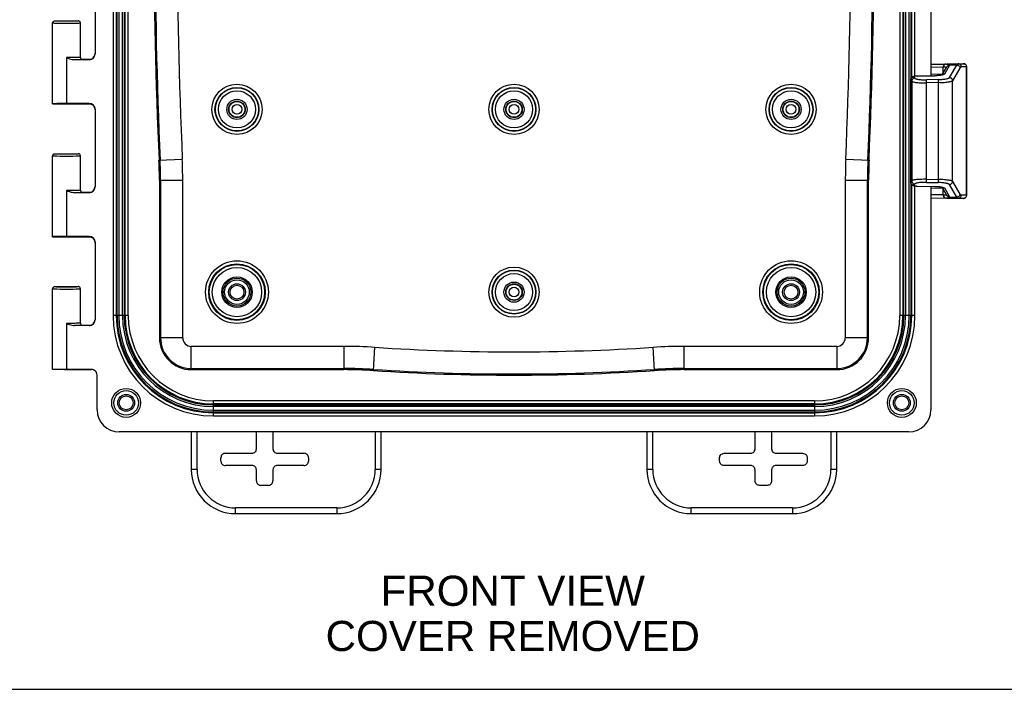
# Model space of a CAD drawing. Header units: inches. Extents: x 0 to 68, y 0 to 44.
# Tile 18 of 34: x 47.5 to 58.6, y 0 to 7.6. Entities that reach past the tile are written whole.
import ezdxf

# ---------------------------------------------------------------- set-up
doc = ezdxf.new("R2010")
doc.units = ezdxf.units.IN
doc.header["$LTSCALE"] = 3.74
doc.header["$MEASUREMENT"] = 0
doc.layers.get('0').update_dxf_attribs({"linetype": 'CONTINUOUS'})
doc.layers.add('DIM', color=7, linetype='CONTINUOUS')
doc.styles.get("Standard").update_dxf_attribs({"font": 'arial.ttf'})

msp = doc.modelspace()

# ---------------------------------------------------------------- linework, layer by layer
at = {"color": 7, "linetype": 'Continuous'}
for p, q in [((48.522, 12.997), (48.522, 4.217)), ((48.557, 12.997), (48.557, 4.217)), ((48.566, 4.217), (48.566, 12.997)), ((48.586, 12.997), (48.586, 4.217)), ((48.628, 4.217), (48.628, 12.997)), ((48.647, 12.997), (48.647, 4.217)), ((48.657, 4.217), (48.657, 12.997)), ((48.692, 4.217), (48.692, 12.997)), ((57.396, 12.997), (57.396, 4.217)), ((57.431, 12.997), (57.431, 4.217)), ((57.441, 4.217), (57.441, 12.997)), ((57.461, 12.997), (57.461, 4.217)), ((57.502, 4.217), (57.502, 12.997)), ((57.522, 12.997), (57.522, 6.891)), ((57.531, 6.905), (57.531, 12.997)), ((57.566, 6.918), (57.566, 12.997)), ((48.318, 8.045), (48.318, 7.169)), ((57.747, 7.956), (57.747, 6.923)), ((47.84, 7.519), (47.841, 7.522)), ((47.84, 6.607), (47.84, 7.519)), ((47.841, 7.526), (47.843, 7.53)), ((47.841, 7.522), (47.841, 7.526)), ((47.845, 7.534), (47.844, 7.532)), ((47.859, 7.544), (47.865, 7.544)), ((47.865, 7.544), (48.128, 7.544)), ((47.926, 7.517), (47.972, 7.517)), ((47.953, 7.542), (47.997, 7.542)), ((47.972, 7.517), (48.021, 7.517)), ((47.997, 7.542), (48.041, 7.542)), ((48.021, 7.517), (48.067, 7.517)), ((48.041, 7.542), (48.08, 7.543)), ((48.067, 7.517), (48.107, 7.518)), ((48.107, 7.518), (48.123, 7.518)), ((48.151, 7.529), (48.15, 7.532)), ((48.153, 7.132), (48.153, 7.519)), ((47.997, 7.129), (47.997, 6.61)), ((48.045, 7.129), (47.997, 7.129)), ((48.089, 7.129), (48.045, 7.129)), ((48.306, 7.135), (48.312, 7.146)), ((48.104, 7.104), (48.088, 7.104)), ((48.253, 7.104), (48.088, 7.104)), ((48.263, 7.107), (48.178, 7.107)), ((58.109, 7.059), (57.747, 7.052)), ((57.747, 7.052), (58.054, 7.058)), ((57.889, 7.02), (57.747, 7.018)), ((57.874, 6.933), (57.928, 7.024)), ((57.886, 6.952), (57.886, 7.02)), ((57.958, 7.041), (57.899, 6.942)), ((57.927, 7.023), (57.927, 7.024)), ((57.956, 6.902), (58.039, 7.044)), ((58.039, 7.044), (57.958, 7.043)), ((58.074, 7.01), (57.991, 6.867)), ((58.054, 7.058), (58.113, 7.059)), ((58.149, 7.024), (58.089, 7.023)), ((58.112, 7.059), (58.113, 7.059)), ((58.147, 7.024), (58.147, 5.575)), ((58.149, 5.575), (58.149, 7.024)), ((57.554, 6.911), (57.564, 6.895)), ((57.592, 6.919), (57.587, 6.919)), ((57.592, 6.919), (57.588, 6.919)), ((57.592, 6.919), (57.791, 6.924)), ((57.789, 6.923), (57.592, 6.919)), ((57.747, 6.946), (57.878, 6.943)), ((57.789, 6.924), (57.789, 6.923)), ((57.879, 6.932), (57.872, 6.931)), ((57.878, 6.943), (57.878, 6.939)), ((57.885, 6.934), (57.879, 6.932)), ((57.53, 6.861), (57.519, 6.877)), ((57.519, 6.877), (57.519, 6.877)), ((57.519, 5.721), (57.519, 6.877)), ((57.519, 6.877), (57.519, 5.722)), ((57.53, 6.861), (57.53, 5.738)), ((57.829, 6.881), (57.696, 6.878)), ((57.696, 6.862), (57.696, 6.87)), ((57.697, 6.853), (57.696, 6.862)), ((57.697, 6.844), (57.697, 6.853)), ((57.847, 6.846), (57.697, 6.844)), ((57.697, 5.755), (57.697, 6.844)), ((57.829, 6.872), (57.829, 6.865)), ((57.829, 6.865), (57.829, 6.856)), ((57.829, 6.856), (57.83, 6.846)), ((57.83, 6.846), (57.83, 5.752)), ((57.991, 5.731), (57.991, 6.867)), ((47.84, 6.607), (48.263, 6.607)), ((47.926, 6.609), (47.887, 6.609)), ((47.972, 6.61), (47.926, 6.609)), ((48.253, 6.61), (47.972, 6.61)), ((48.259, 6.607), (48.263, 6.607)), ((48.306, 6.579), (48.312, 6.568)), ((48.318, 6.545), (48.318, 5.669)), ((47.84, 6.019), (47.841, 6.022)), ((47.84, 5.107), (47.84, 6.019)), ((47.841, 6.026), (47.843, 6.03)), ((47.841, 6.022), (47.841, 6.026)), ((47.845, 6.034), (47.844, 6.032)), ((47.859, 6.044), (47.865, 6.044)), ((47.865, 6.044), (48.128, 6.044)), ((47.926, 6.017), (47.972, 6.017)), ((47.953, 6.042), (47.997, 6.042)), ((47.972, 6.017), (48.021, 6.017)), ((47.997, 6.042), (48.041, 6.042)), ((48.021, 6.017), (48.067, 6.017)), ((48.041, 6.042), (48.08, 6.043)), ((48.067, 6.017), (48.107, 6.018)), ((48.107, 6.018), (48.123, 6.018)), ((48.152, 6.027), (48.15, 6.032)), ((48.153, 5.632), (48.153, 6.019)), ((49.039, 5.97), (49.302, 5.981)), ((56.786, 5.981), (57.049, 5.97)), ((49.044, 5.746), (49.044, 3.967)), ((49.044, 5.746), (49.307, 5.746)), ((49.057, 5.746), (49.057, 3.967)), ((49.307, 3.967), (49.307, 5.746)), ((56.781, 5.746), (57.044, 5.746)), ((56.781, 5.746), (56.781, 3.967)), ((57.031, 3.967), (57.031, 5.746)), ((57.044, 3.967), (57.044, 5.746)), ((57.519, 5.722), (57.53, 5.738)), ((57.519, 5.722), (57.519, 5.721)), ((57.522, 5.707), (57.522, 4.217)), ((57.531, 4.217), (57.531, 5.694)), ((57.564, 5.703), (57.554, 5.687)), ((57.566, 4.217), (57.566, 5.681)), ((57.587, 5.679), (57.592, 5.679)), ((57.588, 5.679), (57.592, 5.679)), ((57.592, 5.679), (57.789, 5.675)), ((57.592, 5.679), (57.792, 5.675)), ((57.592, 5.679), (57.592, 5.679)), ((57.696, 5.736), (57.697, 5.745)), ((57.696, 5.72), (57.829, 5.718)), ((57.697, 5.755), (57.83, 5.752)), ((57.697, 5.745), (57.697, 5.755)), ((57.747, 5.676), (57.747, 3.153)), ((57.83, 5.752), (57.829, 5.743)), ((57.829, 5.743), (57.829, 5.734)), ((57.864, 5.669), (57.872, 5.668)), ((57.872, 5.668), (57.879, 5.666)), ((57.928, 5.574), (57.874, 5.666)), ((58.039, 5.554), (57.956, 5.697)), ((57.991, 5.731), (58.074, 5.589)), ((47.997, 5.629), (47.997, 5.11)), ((48.045, 5.629), (47.997, 5.629)), ((48.089, 5.629), (48.045, 5.629)), ((48.104, 5.604), (48.088, 5.604)), ((48.253, 5.604), (48.088, 5.604)), ((48.156, 5.619), (48.16, 5.614)), ((48.263, 5.607), (48.178, 5.607)), ((48.306, 5.635), (48.312, 5.646)), ((57.878, 5.655), (57.747, 5.653)), ((57.889, 5.578), (57.747, 5.581)), ((57.878, 5.659), (57.878, 5.655)), ((57.886, 5.578), (57.886, 5.646)), ((57.899, 5.657), (57.958, 5.557)), ((57.928, 5.574), (57.928, 5.575)), ((57.958, 5.556), (58.039, 5.554)), ((58.149, 5.575), (58.089, 5.576)), ((57.747, 5.546), (58.112, 5.54)), ((57.747, 5.546), (58.054, 5.541)), ((58.107, 5.54), (58.054, 5.541)), ((58.113, 5.54), (58.112, 5.54)), ((47.926, 5.109), (47.887, 5.109)), ((47.972, 5.11), (47.926, 5.109)), ((48.253, 5.11), (47.972, 5.11)), ((47.84, 5.107), (48.263, 5.107)), ((48.259, 5.107), (48.263, 5.107)), ((48.306, 5.079), (48.312, 5.068)), ((48.318, 5.045), (48.318, 4.169)), ((47.84, 4.519), (47.841, 4.522)), ((47.84, 3.607), (47.84, 4.519)), ((47.841, 4.526), (47.843, 4.53)), ((47.841, 4.522), (47.841, 4.526)), ((47.845, 4.534), (47.844, 4.532)), ((47.859, 4.544), (47.865, 4.544)), ((47.865, 4.544), (48.128, 4.544)), ((47.926, 4.517), (47.972, 4.517)), ((47.953, 4.542), (47.997, 4.542)), ((47.972, 4.517), (48.021, 4.517)), ((47.997, 4.542), (48.041, 4.542)), ((48.021, 4.517), (48.067, 4.517)), ((48.041, 4.542), (48.08, 4.543)), ((48.067, 4.517), (48.107, 4.518)), ((48.107, 4.518), (48.123, 4.518)), ((48.152, 4.527), (48.15, 4.532)), ((48.153, 4.132), (48.153, 4.519)), ((47.997, 4.129), (47.997, 3.61)), ((48.156, 4.119), (48.16, 4.114)), ((48.306, 4.135), (48.312, 4.146)), ((48.692, 4.217), (48.522, 4.217)), ((57.566, 4.217), (57.396, 4.217)), ((48.253, 4.104), (48.088, 4.104)), ((48.104, 4.104), (48.088, 4.104)), ((48.263, 4.107), (48.178, 4.107)), ((49.307, 3.967), (49.044, 3.967)), ((57.044, 3.967), (56.781, 3.967)), ((51.124, 3.87), (49.404, 3.87)), ((49.404, 3.607), (49.404, 3.87)), ((51.124, 3.87), (51.124, 3.607)), ((51.458, 3.596), (51.475, 3.859)), ((54.63, 3.596), (54.613, 3.859)), ((56.684, 3.87), (54.964, 3.87)), ((54.964, 3.607), (54.964, 3.87)), ((56.684, 3.87), (56.684, 3.607)), ((48.29, 3.607), (47.84, 3.607)), ((47.926, 3.609), (47.887, 3.609)), ((47.972, 3.61), (47.926, 3.609)), ((47.972, 3.61), (48.276, 3.61)), ((48.289, 3.608), (48.276, 3.61)), ((48.301, 3.605), (48.289, 3.608)), ((49.404, 3.62), (51.124, 3.62)), ((49.404, 3.607), (51.124, 3.607)), ((54.964, 3.62), (56.684, 3.62)), ((54.964, 3.607), (56.684, 3.607)), ((48.342, 3.153), (48.342, 3.544)), ((56.434, 3.255), (49.654, 3.255)), ((49.654, 3.085), (49.654, 3.255)), ((56.434, 3.255), (56.434, 3.085)), ((56.434, 3.22), (49.654, 3.22)), ((49.654, 3.21), (56.434, 3.21)), ((56.434, 3.19), (49.654, 3.19)), ((49.654, 3.149), (56.434, 3.149)), ((56.434, 3.129), (49.654, 3.129)), ((49.654, 3.12), (56.434, 3.12)), ((49.654, 3.085), (56.434, 3.085)), ((57.498, 2.904), (48.591, 2.904)), ((49.404, 2.904), (49.404, 2.482)), ((49.469, 2.482), (49.469, 2.904)), ((50.138, 2.713), (50.138, 2.904)), ((50.325, 2.904), (50.325, 2.713)), ((51.479, 2.904), (51.479, 2.482)), ((51.544, 2.482), (51.544, 2.904)), ((54.544, 2.904), (54.544, 2.482)), ((54.609, 2.482), (54.609, 2.904)), ((55.763, 2.713), (55.763, 2.904)), ((55.95, 2.904), (55.95, 2.713)), ((56.619, 2.904), (56.619, 2.482)), ((56.684, 2.482), (56.684, 2.904)), ((49.738, 2.576), (49.738, 2.613)), ((49.788, 2.663), (50.088, 2.663)), ((50.375, 2.663), (50.675, 2.663)), ((50.725, 2.613), (50.725, 2.576)), ((55.363, 2.576), (55.363, 2.613)), ((55.413, 2.663), (55.713, 2.663)), ((56, 2.663), (56.3, 2.663)), ((56.35, 2.613), (56.35, 2.576)), ((49.469, 2.482), (49.404, 2.482)), ((50.088, 2.526), (49.788, 2.526)), ((50.138, 2.351), (50.138, 2.476)), ((50.325, 2.476), (50.325, 2.351)), ((50.675, 2.526), (50.375, 2.526)), ((51.544, 2.482), (51.479, 2.482)), ((54.609, 2.482), (54.544, 2.482)), ((55.713, 2.526), (55.413, 2.526)), ((55.763, 2.351), (55.763, 2.476)), ((55.95, 2.476), (55.95, 2.351)), ((56.3, 2.526), (56, 2.526)), ((56.684, 2.482), (56.619, 2.482)), ((50.275, 2.301), (50.188, 2.301)), ((55.9, 2.301), (55.813, 2.301)), ((51.044, 2.047), (49.904, 2.047)), ((49.904, 1.982), (49.904, 2.047)), ((51.044, 2.047), (51.044, 1.982)), ((56.184, 2.047), (55.044, 2.047)), ((55.044, 1.982), (55.044, 2.047)), ((56.184, 2.047), (56.184, 1.982)), ((49.904, 1.982), (51.044, 1.982)), ((55.044, 1.982), (56.184, 1.982)), ((0, 0), (68, 0))]:
    msp.add_line(p, q, dxfattribs=at)
for points in [[(47.84, 7.519), (47.841, 7.526), (47.844, 7.532)], [(47.84, 7.519), (47.842, 7.519), (47.848, 7.519), (47.858, 7.518)], [(47.842, 7.527), (47.841, 7.525), (47.841, 7.522)], [(47.844, 7.532), (47.843, 7.529), (47.842, 7.527)], [(47.844, 7.532), (47.848, 7.537), (47.853, 7.541), (47.859, 7.544)], [(47.858, 7.518), (47.87, 7.518), (47.886, 7.518), (47.926, 7.517)], [(47.866, 7.544), (47.868, 7.544), (47.874, 7.544), (47.884, 7.543), (47.897, 7.543), (47.914, 7.543), (47.953, 7.542)], [(48.08, 7.543), (48.096, 7.543), (48.11, 7.543), (48.12, 7.544), (48.126, 7.544), (48.128, 7.544)], [(48.123, 7.518), (48.136, 7.518), (48.145, 7.519), (48.151, 7.519), (48.153, 7.519)], [(48.15, 7.532), (48.146, 7.537), (48.14, 7.541), (48.134, 7.544), (48.128, 7.544)], [(48.153, 7.519), (48.152, 7.526), (48.151, 7.529)], [(47.997, 7.129), (48.013, 7.122), (48.029, 7.116), (48.045, 7.111), (48.06, 7.108), (48.074, 7.105), (48.088, 7.104)], [(48.145, 7.131), (48.136, 7.13), (48.123, 7.13), (48.107, 7.13), (48.089, 7.129)], [(48.153, 7.132), (48.151, 7.131), (48.145, 7.131)], [(48.156, 7.119), (48.156, 7.12), (48.154, 7.126), (48.153, 7.132)], [(48.178, 7.107), (48.171, 7.108), (48.165, 7.11), (48.16, 7.114), (48.156, 7.119)], [(48.252, 7.106), (48.264, 7.107), (48.277, 7.111), (48.288, 7.117)], [(48.267, 7.108), (48.272, 7.109), (48.277, 7.111), (48.283, 7.114)], [(48.283, 7.114), (48.288, 7.117), (48.293, 7.121), (48.298, 7.126), (48.303, 7.131), (48.307, 7.137), (48.31, 7.143), (48.313, 7.151), (48.315, 7.158), (48.316, 7.166), (48.317, 7.171)], [(48.288, 7.117), (48.298, 7.125), (48.306, 7.135)], [(48.312, 7.146), (48.315, 7.158), (48.317, 7.171)], [(48.261, 7.107), (48.259, 7.107), (48.255, 7.106), (48.253, 7.106), (48.252, 7.106)], [(48.26, 7.106), (48.26, 7.107), (48.261, 7.107), (48.264, 7.107), (48.267, 7.108)], [(57.914, 7.055), (57.909, 7.055), (57.905, 7.053), (57.901, 7.051), (57.897, 7.048), (57.894, 7.045), (57.891, 7.04), (57.889, 7.036), (57.887, 7.031), (57.886, 7.026), (57.886, 7.02)], [(57.908, 7.053), (57.904, 7.051), (57.901, 7.049), (57.897, 7.045), (57.894, 7.041), (57.892, 7.036), (57.89, 7.031), (57.889, 7.026), (57.889, 7.02)], [(57.922, 7.015), (57.921, 7.016), (57.917, 7.018), (57.912, 7.019), (57.905, 7.02), (57.898, 7.02), (57.889, 7.02)], [(57.917, 7.055), (57.913, 7.055), (57.908, 7.053)], [(57.917, 7.055), (57.928, 7.055), (57.937, 7.055), (57.944, 7.054), (57.95, 7.053), (57.955, 7.051), (57.958, 7.049), (57.959, 7.046), (57.958, 7.043)], [(57.927, 7.024), (57.93, 7.028), (57.933, 7.032), (57.938, 7.036), (57.942, 7.039), (57.947, 7.041), (57.953, 7.042), (57.958, 7.043)], [(57.928, 7.024), (57.93, 7.027), (57.933, 7.031), (57.937, 7.035), (57.942, 7.038), (57.947, 7.04), (57.952, 7.041), (57.958, 7.041)], [(57.958, 7.043), (57.958, 7.042), (57.958, 7.042), (57.958, 7.042), (57.958, 7.042), (57.958, 7.042), (57.958, 7.041)], [(58.039, 7.044), (58.041, 7.048), (58.044, 7.051), (58.046, 7.054), (58.049, 7.056), (58.051, 7.057), (58.054, 7.058)], [(58.039, 7.044), (58.044, 7.044), (58.05, 7.042), (58.055, 7.04), (58.059, 7.038), (58.063, 7.034), (58.067, 7.03), (58.07, 7.026), (58.072, 7.021), (58.074, 7.015), (58.074, 7.01)], [(58.089, 7.023), (58.089, 7.028), (58.088, 7.033), (58.086, 7.038), (58.083, 7.043), (58.079, 7.047), (58.075, 7.051), (58.07, 7.054), (58.065, 7.056), (58.06, 7.057), (58.054, 7.058)], [(58.089, 7.023), (58.087, 7.022), (58.084, 7.021), (58.082, 7.019), (58.079, 7.017), (58.077, 7.013), (58.074, 7.01)], [(58.112, 7.059), (58.117, 7.058), (58.123, 7.057), (58.128, 7.055), (58.132, 7.053), (58.136, 7.049), (58.14, 7.045), (58.143, 7.04), (58.145, 7.035), (58.147, 7.029), (58.147, 7.024)], [(57.559, 6.916), (57.554, 6.916), (57.55, 6.914), (57.546, 6.913), (57.542, 6.912), (57.538, 6.91), (57.534, 6.907), (57.53, 6.904), (57.527, 6.9), (57.523, 6.895), (57.521, 6.889), (57.52, 6.883), (57.519, 6.877)], [(57.519, 6.877), (57.52, 6.882), (57.521, 6.887), (57.523, 6.892), (57.526, 6.896), (57.529, 6.9), (57.533, 6.904), (57.538, 6.907), (57.543, 6.909), (57.548, 6.911), (57.554, 6.911)], [(57.564, 6.895), (57.559, 6.895), (57.554, 6.893), (57.549, 6.891), (57.544, 6.889), (57.54, 6.885), (57.537, 6.881), (57.534, 6.877), (57.532, 6.872), (57.53, 6.866), (57.53, 6.861)], [(57.587, 6.919), (57.581, 6.919), (57.576, 6.918), (57.572, 6.918), (57.567, 6.917), (57.563, 6.916), (57.56, 6.916), (57.557, 6.915), (57.555, 6.914), (57.554, 6.913), (57.554, 6.912), (57.554, 6.911)], [(57.588, 6.919), (57.582, 6.919), (57.575, 6.919), (57.569, 6.918), (57.564, 6.917), (57.559, 6.916)], [(57.564, 6.895), (57.566, 6.893), (57.57, 6.891), (57.575, 6.889), (57.581, 6.887), (57.589, 6.885), (57.598, 6.884), (57.607, 6.882), (57.618, 6.881), (57.63, 6.88), (57.642, 6.879), (57.655, 6.879), (57.669, 6.878), (57.682, 6.878), (57.696, 6.878)], [(57.592, 6.919), (57.592, 6.919), (57.592, 6.919)], [(57.872, 6.931), (57.864, 6.929), (57.855, 6.928), (57.845, 6.927), (57.835, 6.926), (57.824, 6.925), (57.813, 6.924), (57.801, 6.923), (57.789, 6.923)], [(57.879, 6.934), (57.879, 6.934), (57.878, 6.934), (57.876, 6.933), (57.874, 6.933), (57.872, 6.932), (57.868, 6.931), (57.864, 6.93), (57.86, 6.93), (57.855, 6.929), (57.85, 6.928), (57.844, 6.927), (57.837, 6.926), (57.831, 6.926), (57.823, 6.925), (57.816, 6.925), (57.808, 6.924), (57.8, 6.924), (57.791, 6.924)], [(57.829, 6.881), (57.842, 6.881), (57.855, 6.882), (57.868, 6.882), (57.881, 6.883), (57.893, 6.885), (57.904, 6.886), (57.914, 6.887), (57.924, 6.889), (57.932, 6.891), (57.939, 6.893), (57.945, 6.895), (57.95, 6.897), (57.954, 6.899), (57.956, 6.902)], [(57.899, 6.942), (57.894, 6.941), (57.889, 6.94), (57.884, 6.938), (57.879, 6.935), (57.877, 6.934)], [(57.878, 6.943), (57.879, 6.943), (57.88, 6.943), (57.88, 6.943)], [(57.899, 6.942), (57.898, 6.94), (57.895, 6.938), (57.891, 6.936), (57.885, 6.934)], [(57.991, 6.867), (57.991, 6.873), (57.989, 6.878), (57.987, 6.883), (57.984, 6.887), (57.981, 6.891), (57.977, 6.895), (57.972, 6.898), (57.967, 6.9), (57.961, 6.901), (57.956, 6.902)], [(57.53, 6.861), (57.533, 6.859), (57.537, 6.856), (57.543, 6.854), (57.551, 6.853), (57.561, 6.851), (57.572, 6.849), (57.584, 6.848), (57.598, 6.846), (57.613, 6.845), (57.628, 6.845), (57.645, 6.844), (57.662, 6.844), (57.68, 6.844), (57.697, 6.844)], [(57.696, 6.87), (57.696, 6.873), (57.696, 6.875), (57.696, 6.877), (57.696, 6.878)], [(57.829, 6.881), (57.829, 6.879), (57.829, 6.878), (57.829, 6.875), (57.829, 6.872)], [(57.847, 6.846), (57.864, 6.847), (57.88, 6.848), (57.896, 6.849), (57.911, 6.85), (57.925, 6.851), (57.939, 6.853), (57.951, 6.855), (57.961, 6.857), (57.97, 6.858), (57.978, 6.861), (57.984, 6.863), (57.988, 6.865), (57.991, 6.867)], [(47.887, 6.609), (47.871, 6.608), (47.858, 6.608), (47.848, 6.608), (47.843, 6.607), (47.84, 6.607)], [(48.252, 6.608), (48.252, 6.608), (48.253, 6.608), (48.255, 6.607), (48.259, 6.607)], [(48.252, 6.608), (48.264, 6.607), (48.276, 6.603), (48.288, 6.597)], [(48.283, 6.6), (48.278, 6.602), (48.273, 6.604), (48.268, 6.606), (48.265, 6.607), (48.262, 6.607), (48.26, 6.607)], [(48.315, 6.555), (48.313, 6.563), (48.311, 6.57), (48.307, 6.577), (48.303, 6.583), (48.299, 6.588), (48.294, 6.592), (48.289, 6.596), (48.283, 6.6)], [(48.288, 6.597), (48.298, 6.589), (48.306, 6.579)], [(48.312, 6.568), (48.315, 6.556), (48.317, 6.543)], [(47.84, 6.019), (47.841, 6.026), (47.844, 6.032)], [(47.84, 6.019), (47.842, 6.019), (47.848, 6.019), (47.858, 6.018)], [(47.842, 6.027), (47.841, 6.025), (47.841, 6.022)], [(47.844, 6.032), (47.843, 6.029), (47.842, 6.027)], [(47.844, 6.032), (47.848, 6.037), (47.853, 6.041), (47.859, 6.044)], [(47.858, 6.018), (47.87, 6.018), (47.886, 6.018), (47.926, 6.017)], [(47.866, 6.044), (47.868, 6.044), (47.874, 6.044), (47.884, 6.043), (47.897, 6.043), (47.914, 6.043), (47.953, 6.042)], [(48.08, 6.043), (48.096, 6.043), (48.11, 6.043), (48.12, 6.044), (48.126, 6.044), (48.128, 6.044)], [(48.123, 6.018), (48.136, 6.018), (48.145, 6.019), (48.151, 6.019), (48.153, 6.019)], [(48.15, 6.032), (48.146, 6.037), (48.14, 6.041), (48.134, 6.044), (48.128, 6.044)], [(48.153, 6.019), (48.152, 6.026), (48.152, 6.027)], [(48.283, 5.614), (48.288, 5.617), (48.293, 5.621), (48.298, 5.626), (48.303, 5.631), (48.307, 5.637), (48.31, 5.643), (48.313, 5.651), (48.315, 5.658), (48.316, 5.666), (48.317, 5.671)], [(48.312, 5.646), (48.315, 5.658), (48.317, 5.671)], [(57.554, 5.687), (57.548, 5.688), (57.543, 5.689), (57.538, 5.691), (57.534, 5.694), (57.53, 5.697), (57.527, 5.701), (57.524, 5.706), (57.521, 5.711), (57.52, 5.716), (57.519, 5.722)], [(57.519, 5.721), (57.52, 5.715), (57.521, 5.709), (57.523, 5.704), (57.527, 5.699), (57.53, 5.695), (57.534, 5.691), (57.538, 5.689), (57.542, 5.687), (57.546, 5.685), (57.55, 5.684), (57.554, 5.683), (57.559, 5.682)], [(57.697, 5.755), (57.679, 5.755), (57.662, 5.755), (57.645, 5.754), (57.629, 5.754), (57.613, 5.753), (57.599, 5.752), (57.585, 5.751), (57.572, 5.749), (57.561, 5.748), (57.552, 5.746), (57.544, 5.744), (57.537, 5.742), (57.533, 5.74), (57.53, 5.738)], [(57.53, 5.738), (57.53, 5.732), (57.532, 5.727), (57.534, 5.722), (57.536, 5.718), (57.54, 5.714), (57.544, 5.71), (57.548, 5.707), (57.553, 5.705), (57.559, 5.704), (57.564, 5.703)], [(57.554, 5.687), (57.554, 5.686), (57.554, 5.685), (57.555, 5.684), (57.557, 5.683), (57.56, 5.683), (57.563, 5.682), (57.567, 5.681), (57.572, 5.681), (57.576, 5.68), (57.581, 5.68), (57.587, 5.679)], [(57.559, 5.682), (57.564, 5.681), (57.569, 5.68), (57.575, 5.68), (57.582, 5.679), (57.588, 5.679)], [(57.696, 5.72), (57.682, 5.72), (57.669, 5.72), (57.655, 5.72), (57.642, 5.719), (57.63, 5.718), (57.618, 5.717), (57.608, 5.716), (57.598, 5.715), (57.589, 5.713), (57.581, 5.711), (57.575, 5.709), (57.57, 5.707), (57.566, 5.705), (57.564, 5.703)], [(57.696, 5.72), (57.696, 5.721), (57.696, 5.723), (57.696, 5.725), (57.696, 5.728), (57.696, 5.736)], [(57.789, 5.675), (57.801, 5.675), (57.813, 5.674), (57.824, 5.674), (57.835, 5.673), (57.845, 5.672), (57.855, 5.67), (57.864, 5.669)], [(57.789, 5.675), (57.789, 5.675), (57.789, 5.675)], [(57.792, 5.675), (57.8, 5.674), (57.809, 5.674), (57.816, 5.674), (57.824, 5.673), (57.831, 5.672), (57.838, 5.672), (57.844, 5.671), (57.85, 5.67), (57.856, 5.669), (57.861, 5.669), (57.865, 5.668), (57.869, 5.667), (57.872, 5.666), (57.875, 5.666), (57.877, 5.665), (57.878, 5.665)], [(57.829, 5.734), (57.829, 5.726), (57.829, 5.723), (57.829, 5.721), (57.829, 5.719), (57.829, 5.718)], [(57.956, 5.697), (57.954, 5.699), (57.95, 5.701), (57.945, 5.703), (57.939, 5.705), (57.932, 5.707), (57.924, 5.709), (57.914, 5.711), (57.904, 5.712), (57.893, 5.714), (57.881, 5.715), (57.868, 5.716), (57.855, 5.717), (57.842, 5.717), (57.829, 5.718)], [(57.991, 5.731), (57.989, 5.733), (57.984, 5.736), (57.978, 5.738), (57.971, 5.74), (57.961, 5.742), (57.951, 5.744), (57.939, 5.745), (57.926, 5.747), (57.911, 5.748), (57.896, 5.75), (57.88, 5.751), (57.863, 5.751), (57.847, 5.752), (57.83, 5.752)], [(57.877, 5.665), (57.879, 5.664), (57.883, 5.661), (57.888, 5.658), (57.894, 5.657), (57.899, 5.657)], [(57.879, 5.666), (57.885, 5.664), (57.891, 5.662), (57.895, 5.66), (57.898, 5.659), (57.899, 5.657)], [(57.956, 5.697), (57.961, 5.697), (57.966, 5.698), (57.971, 5.7), (57.976, 5.703), (57.98, 5.706), (57.984, 5.71), (57.987, 5.715), (57.989, 5.72), (57.99, 5.726), (57.991, 5.731)], [(47.997, 5.629), (48.013, 5.622), (48.029, 5.616), (48.045, 5.611), (48.06, 5.608), (48.074, 5.605), (48.088, 5.604)], [(48.145, 5.631), (48.136, 5.63), (48.123, 5.63), (48.107, 5.63), (48.089, 5.629)], [(48.153, 5.632), (48.151, 5.631), (48.145, 5.631)], [(48.153, 5.632), (48.154, 5.626), (48.156, 5.62), (48.156, 5.619)], [(48.16, 5.614), (48.165, 5.61), (48.171, 5.608), (48.178, 5.607)], [(48.252, 5.606), (48.264, 5.607), (48.277, 5.611), (48.288, 5.617)], [(48.261, 5.607), (48.259, 5.607), (48.255, 5.606), (48.253, 5.606), (48.252, 5.606)], [(48.26, 5.606), (48.26, 5.607), (48.261, 5.607), (48.264, 5.607), (48.267, 5.608)], [(48.267, 5.608), (48.272, 5.609), (48.277, 5.611), (48.283, 5.614)], [(48.288, 5.617), (48.298, 5.625), (48.306, 5.635)], [(57.88, 5.655), (57.88, 5.655), (57.879, 5.655), (57.878, 5.655)], [(57.886, 5.578), (57.886, 5.573), (57.887, 5.567), (57.889, 5.562), (57.891, 5.558), (57.894, 5.554), (57.897, 5.55), (57.901, 5.547), (57.905, 5.545), (57.909, 5.544), (57.914, 5.543)], [(57.889, 5.578), (57.898, 5.578), (57.905, 5.578), (57.912, 5.579), (57.917, 5.581), (57.921, 5.582), (57.922, 5.583)], [(57.889, 5.578), (57.889, 5.573), (57.89, 5.567), (57.892, 5.563), (57.894, 5.558), (57.897, 5.554), (57.9, 5.55), (57.904, 5.547), (57.908, 5.545)], [(57.958, 5.556), (57.959, 5.552), (57.958, 5.55), (57.955, 5.547), (57.95, 5.546), (57.944, 5.544), (57.937, 5.544), (57.928, 5.543), (57.917, 5.543)], [(57.958, 5.557), (57.952, 5.557), (57.947, 5.559), (57.942, 5.561), (57.938, 5.563), (57.934, 5.567), (57.93, 5.571), (57.928, 5.574)], [(57.958, 5.556), (57.953, 5.556), (57.948, 5.557), (57.943, 5.559), (57.938, 5.562), (57.934, 5.565), (57.931, 5.569), (57.928, 5.574)], [(57.958, 5.557), (57.958, 5.557), (57.958, 5.557), (57.958, 5.556), (57.958, 5.556), (57.958, 5.556), (57.958, 5.556)], [(58.074, 5.589), (58.074, 5.583), (58.072, 5.578), (58.07, 5.573), (58.068, 5.569), (58.064, 5.565), (58.06, 5.561), (58.055, 5.558), (58.05, 5.556), (58.045, 5.555), (58.039, 5.554)], [(58.054, 5.541), (58.051, 5.541), (58.049, 5.542), (58.046, 5.544), (58.044, 5.547), (58.041, 5.55), (58.039, 5.554)], [(58.054, 5.541), (58.06, 5.541), (58.065, 5.542), (58.07, 5.544), (58.074, 5.547), (58.079, 5.55), (58.082, 5.555), (58.085, 5.559), (58.088, 5.564), (58.089, 5.57), (58.089, 5.576)], [(58.074, 5.589), (58.077, 5.585), (58.079, 5.582), (58.082, 5.579), (58.084, 5.577), (58.087, 5.576), (58.089, 5.576)], [(58.147, 5.575), (58.147, 5.569), (58.146, 5.564), (58.143, 5.559), (58.141, 5.554), (58.137, 5.55), (58.133, 5.546), (58.128, 5.543), (58.123, 5.541), (58.118, 5.54), (58.112, 5.54)], [(57.908, 5.545), (57.913, 5.544), (57.917, 5.543)], [(47.887, 5.109), (47.871, 5.108), (47.858, 5.108), (47.848, 5.108), (47.843, 5.107), (47.84, 5.107)], [(48.252, 5.108), (48.252, 5.108), (48.253, 5.108), (48.255, 5.107), (48.259, 5.107)], [(48.252, 5.108), (48.264, 5.107), (48.276, 5.103), (48.288, 5.097)], [(48.283, 5.1), (48.278, 5.102), (48.273, 5.104), (48.268, 5.106), (48.265, 5.107), (48.262, 5.107), (48.26, 5.107)], [(48.315, 5.055), (48.313, 5.063), (48.311, 5.07), (48.307, 5.077), (48.303, 5.083), (48.299, 5.088), (48.294, 5.092), (48.289, 5.096), (48.283, 5.1)], [(48.288, 5.097), (48.298, 5.089), (48.306, 5.079)], [(48.312, 5.068), (48.315, 5.056), (48.317, 5.043)], [(47.84, 4.519), (47.841, 4.526), (47.844, 4.532)], [(47.84, 4.519), (47.842, 4.519), (47.848, 4.519), (47.858, 4.518)], [(47.842, 4.527), (47.841, 4.525), (47.841, 4.522)], [(47.844, 4.532), (47.843, 4.529), (47.842, 4.527)], [(47.844, 4.532), (47.848, 4.537), (47.853, 4.541), (47.859, 4.544)], [(47.858, 4.518), (47.87, 4.518), (47.886, 4.518), (47.926, 4.517)], [(47.866, 4.544), (47.868, 4.544), (47.874, 4.544), (47.884, 4.543), (47.897, 4.543), (47.914, 4.543), (47.953, 4.542)], [(48.08, 4.543), (48.096, 4.543), (48.11, 4.543), (48.12, 4.544), (48.126, 4.544), (48.128, 4.544)], [(48.123, 4.518), (48.136, 4.518), (48.145, 4.519), (48.151, 4.519), (48.153, 4.519)], [(48.15, 4.532), (48.146, 4.537), (48.14, 4.541), (48.134, 4.544), (48.128, 4.544)], [(48.153, 4.519), (48.152, 4.526), (48.152, 4.527)], [(47.997, 4.129), (48.013, 4.122), (48.029, 4.116), (48.045, 4.111), (48.06, 4.108), (48.074, 4.105), (48.088, 4.104)], [(48.089, 4.129), (48.045, 4.129), (48.021, 4.129), (47.997, 4.129)], [(48.145, 4.131), (48.136, 4.13), (48.123, 4.13), (48.107, 4.13), (48.089, 4.129)], [(48.153, 4.132), (48.151, 4.131), (48.145, 4.131)], [(48.153, 4.132), (48.154, 4.126), (48.156, 4.12), (48.156, 4.119)], [(48.16, 4.114), (48.165, 4.11), (48.171, 4.108), (48.178, 4.107)], [(48.252, 4.106), (48.264, 4.107), (48.277, 4.111), (48.288, 4.117)], [(48.267, 4.108), (48.272, 4.109), (48.277, 4.111), (48.283, 4.114)], [(48.283, 4.114), (48.288, 4.117), (48.293, 4.121), (48.298, 4.126), (48.303, 4.131), (48.307, 4.137), (48.31, 4.143), (48.313, 4.151), (48.315, 4.158), (48.316, 4.166), (48.317, 4.171)], [(48.288, 4.117), (48.298, 4.125), (48.306, 4.135)], [(48.312, 4.146), (48.315, 4.158), (48.317, 4.171)], [(48.261, 4.107), (48.259, 4.107), (48.255, 4.106), (48.253, 4.106), (48.252, 4.106)], [(48.26, 4.106), (48.26, 4.107), (48.261, 4.107), (48.264, 4.107), (48.267, 4.108)], [(47.887, 3.609), (47.871, 3.608), (47.858, 3.608), (47.848, 3.608), (47.843, 3.607), (47.84, 3.607)], [(48.342, 3.545), (48.34, 3.558), (48.336, 3.57), (48.33, 3.581), (48.322, 3.591), (48.312, 3.599), (48.301, 3.605)], [(50.088, 2.663), (50.098, 2.664), (50.107, 2.667), (50.116, 2.671), (50.124, 2.678), (50.13, 2.685), (50.134, 2.694), (50.137, 2.703), (50.138, 2.713)], [(50.325, 2.713), (50.326, 2.703), (50.329, 2.694), (50.334, 2.685), (50.34, 2.678), (50.347, 2.671), (50.356, 2.667), (50.365, 2.664), (50.375, 2.663)], [(55.363, 2.613), (55.364, 2.623), (55.367, 2.632), (55.372, 2.641), (55.378, 2.648), (55.385, 2.654), (55.394, 2.659), (55.403, 2.662), (55.413, 2.663)], [(55.413, 2.526), (55.403, 2.527), (55.394, 2.53), (55.385, 2.534), (55.378, 2.541), (55.372, 2.548), (55.367, 2.557), (55.364, 2.566), (55.363, 2.576)], [(56.3, 2.663), (56.31, 2.662), (56.319, 2.659), (56.328, 2.654), (56.335, 2.648), (56.342, 2.641), (56.346, 2.632), (56.349, 2.623), (56.35, 2.613)], [(56.35, 2.576), (56.349, 2.566), (56.346, 2.557), (56.342, 2.548), (56.335, 2.541), (56.328, 2.534), (56.319, 2.53), (56.31, 2.527), (56.3, 2.526)], [(50.138, 2.476), (50.137, 2.486), (50.134, 2.495), (50.13, 2.504), (50.124, 2.511), (50.116, 2.517), (50.107, 2.522), (50.098, 2.525), (50.088, 2.526)], [(50.375, 2.526), (50.365, 2.525), (50.356, 2.522), (50.347, 2.517), (50.34, 2.511), (50.334, 2.504), (50.329, 2.495), (50.326, 2.486), (50.325, 2.476)], [(55.813, 2.301), (55.803, 2.302), (55.794, 2.305), (55.785, 2.309), (55.778, 2.316), (55.772, 2.323), (55.767, 2.332), (55.764, 2.341), (55.763, 2.351)], [(55.95, 2.351), (55.949, 2.341), (55.946, 2.332), (55.942, 2.323), (55.935, 2.316), (55.928, 2.309), (55.919, 2.305), (55.91, 2.302), (55.9, 2.301)]]:
    msp.add_lwpolyline(points, dxfattribs=at)
for centre, radius in [((49.919, 6.544), 0.283), ((49.919, 6.544), 0.248), ((49.919, 6.544), 0.244), ((53.044, 6.544), 0.283), ((53.044, 6.544), 0.248), ((53.044, 6.544), 0.244), ((56.169, 6.544), 0.283), ((56.169, 6.544), 0.248), ((56.169, 6.544), 0.244), ((49.919, 6.544), 0.209), ((53.044, 6.544), 0.209), ((56.169, 6.544), 0.209), ((49.919, 6.544), 0.114), ((49.919, 6.544), 0.0938), ((49.919, 6.544), 0.0895), ((49.919, 6.544), 0.0545), ((53.044, 6.544), 0.114), ((53.044, 6.544), 0.0938), ((53.044, 6.544), 0.0895), ((53.044, 6.544), 0.0545), ((56.169, 6.544), 0.114), ((56.169, 6.544), 0.0938), ((56.169, 6.544), 0.0895), ((56.169, 6.544), 0.0545), ((49.919, 4.482), 0.354), ((49.919, 4.482), 0.319), ((49.919, 4.482), 0.312), ((56.169, 4.482), 0.354), ((56.169, 4.482), 0.319), ((56.169, 4.482), 0.312), ((49.919, 4.482), 0.278), ((53.044, 4.482), 0.283), ((53.044, 4.482), 0.248), ((53.044, 4.482), 0.244), ((53.044, 4.482), 0.209), ((56.169, 4.482), 0.278), ((49.919, 4.482), 0.172), ((49.919, 4.482), 0.157), ((49.919, 4.482), 0.139), ((49.919, 4.482), 0.095), ((49.919, 4.482), 0.0781), ((53.044, 4.482), 0.114), ((53.044, 4.482), 0.0938), ((53.044, 4.482), 0.0895), ((56.169, 4.482), 0.172), ((56.169, 4.482), 0.157), ((56.169, 4.482), 0.139), ((56.169, 4.482), 0.095), ((56.169, 4.482), 0.0781), ((53.044, 4.482), 0.0545), ((48.669, 3.232), 0.163), ((48.669, 3.232), 0.139), ((57.419, 3.232), 0.163), ((57.419, 3.232), 0.139), ((48.669, 3.232), 0.095), ((48.669, 3.232), 0.0781), ((57.419, 3.232), 0.095), ((57.419, 3.232), 0.0781)]:
    msp.add_circle(centre, radius, dxfattribs=at)
for centre, radius, start, end in [((109.373, 8.607), 60.391, 177.49742, 182.50258), ((109.373, 8.607), 60.378, 177.49742, 182.50258), ((109.373, 8.607), 60.128, 177.49742, 182.50258), ((-3.285, 8.607), 60.128, 357.49742, 2.50258), ((-3.285, 8.607), 60.378, 357.49742, 2.50258), ((-3.285, 8.607), 60.391, 357.49742, 2.50258), ((58.114, 7.024), 0.035, 0.0042, 90.9992), ((43.904, 5.746), 5.14, 0, 2.5026), ((43.904, 5.746), 5.153, 0, 2.5026), ((43.904, 5.746), 5.403, 0, 2.5026), ((62.184, 5.746), 5.403, 177.4974, 180), ((62.184, 5.746), 5.153, 177.4974, 180), ((62.184, 5.746), 5.14, 177.4974, 180), ((58.114, 5.575), 0.035, 269.0005, 359.9958), ((49.654, 4.217), 1.132, 180, 270), ((49.654, 4.217), 1.097, 180, 270), ((49.654, 4.217), 1.087, 180, 270), ((49.654, 4.217), 1.068, 180, 270), ((49.654, 4.217), 1.026, 180, 270), ((49.654, 4.217), 1.007, 180, 270), ((49.654, 4.217), 0.997, 180, 270), ((49.654, 4.217), 0.962, 180, 270), ((56.434, 4.217), 1.132, 270, 360), ((56.434, 4.217), 1.097, 270, 360), ((56.434, 4.217), 1.087, 270, 360), ((56.434, 4.217), 1.068, 270, 360), ((56.434, 4.217), 1.026, 270, 360), ((56.434, 4.217), 1.007, 270, 360), ((56.434, 4.217), 0.997, 270, 360), ((56.434, 4.217), 0.962, 270, 360), ((49.404, 3.967), 0.36, 180, 270), ((49.404, 3.967), 0.347, 180, 270), ((49.404, 3.967), 0.0969, 179.9996, 270.0004), ((56.684, 3.967), 0.36, 270, 360), ((56.684, 3.967), 0.347, 270, 360), ((56.684, 3.967), 0.0969, 269.9996, 0.0004), ((51.124, -1.533), 5.403, 86.2717, 90), ((53.044, 27.936), 24.128, 266.2717, 273.7283), ((54.964, -1.533), 5.403, 90, 93.7283), ((51.124, -1.533), 5.153, 86.2717, 90), ((51.124, -1.533), 5.14, 86.2717, 90), ((53.044, 27.936), 24.391, 266.2717, 273.7283), ((53.044, 27.936), 24.378, 266.2717, 273.7283), ((54.964, -1.533), 5.153, 90, 93.7283), ((54.964, -1.533), 5.14, 90, 93.7283), ((55.713, 2.713), 0.05, 269.9958, 0.0042), ((56, 2.713), 0.05, 179.9958, 270.0042), ((49.788, 2.613), 0.05, 89.9959, 180.0041), ((49.788, 2.576), 0.05, 179.9959, 270.0041), ((50.675, 2.613), 0.05, 359.9958, 90.0042), ((50.675, 2.576), 0.05, 269.9958, 0.0042), ((49.904, 2.482), 0.5, 180, 270), ((49.904, 2.482), 0.435, 180, 270), ((51.044, 2.482), 0.5, 270, 360), ((51.044, 2.482), 0.435, 270, 360), ((55.044, 2.482), 0.5, 180, 270), ((55.044, 2.482), 0.435, 180, 270), ((55.713, 2.476), 0.05, 359.9959, 90.0041), ((56, 2.476), 0.05, 89.9959, 180.0041), ((56.184, 2.482), 0.5, 270, 360), ((56.184, 2.482), 0.435, 270, 360), ((50.188, 2.351), 0.05, 179.9959, 270.0041), ((50.275, 2.351), 0.05, 269.9958, 0.0042)]:
    msp.add_arc(centre, radius, start, end, dxfattribs=at)
for centre, major_axis, ratio, start_param, end_param in [((48.253, 7.169), (0.046, -0.046), 0.999695, -0.785246, 0.785246), ((48.253, 6.545), (-0.046, -0.046), 0.999695, 2.356347, 3.926839), ((48.253, 5.669), (0.046, -0.046), 0.999695, -0.785246, 0.785246), ((48.253, 5.045), (-0.046, -0.046), 0.999695, 2.356347, 3.926839), ((48.253, 4.169), (0.046, -0.046), 0.999695, -0.785246, 0.785246), ((48.593, 3.155), (0.178, 0.178), 0.992433, 2.359993, 3.923193), ((57.496, 3.155), (0.178, -0.178), 0.992433, -0.7816, 0.7816)]:
    msp.add_ellipse(centre, major_axis=major_axis, ratio=ratio, start_param=start_param, end_param=end_param, dxfattribs=at)

# ---------------------------------------------------------------- texts
at = {"layer": 'DIM', "color": 2, "linetype": 'Continuous', "insert": (53.03, 1.282), "char_height": 0.34, "width": 4.21398, "attachment_point": 2, "line_spacing_factor": 0.9}
msp.add_mtext('FRONT VIEW\\PCOVER REMOVED', dxfattribs=at)

doc.saveas('drawing.dxf')
